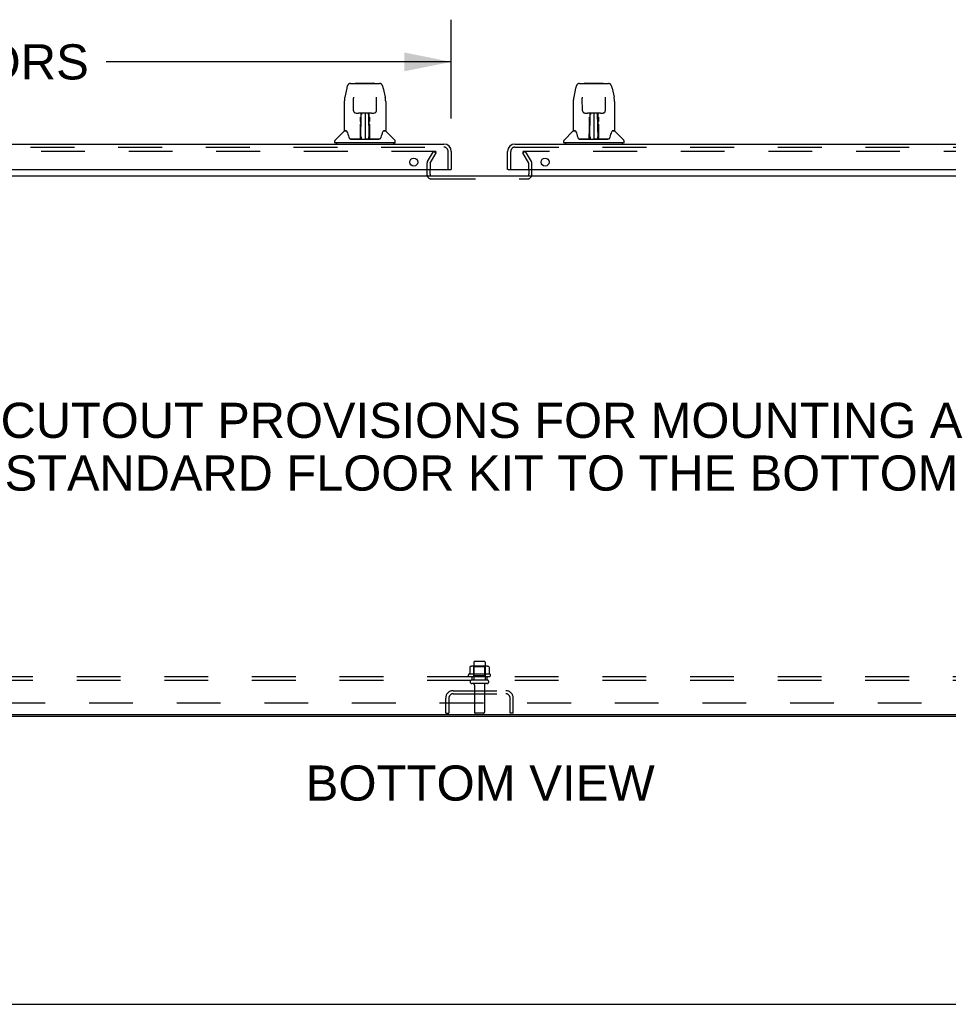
# Model space of a CAD drawing. Header units: inches. Extents: x 0 to 265, y 0 to 172.
# Tile 3 of 39: x 70 to 101, y 0 to 33. Entities that reach past the tile are written whole.
import ezdxf

# ---------------------------------------------------------------- set-up
doc = ezdxf.new("R2010")
doc.units = ezdxf.units.IN
doc.header["$LTSCALE"] = 14.592486
doc.header["$MEASUREMENT"] = 0
doc.linetypes.add('HIDDEN', pattern=[0.2, 0.1, -0.1])
doc.layers.get('0').update_dxf_attribs({"linetype": 'CONTINUOUS'})
for name, color, linetype in [('DEFAULT_2', 8, 'HIDDEN'), ('DIMENSIONS', 7, 'CONTINUOUS'), ('LEFTHAND_DOOR_ASSEMBLY', 7, 'CONTINUOUS'), ('RIGHTHAND_DOOR_ASSEMBLY', 7, 'CONTINUOUS'), ('SUBPANEL', 7, 'CONTINUOUS')]:
    doc.layers.add(name, color=color, linetype=linetype)
doc.styles.get("Standard").update_dxf_attribs({"font": 'arial.ttf'})
doc.dimstyles.new('DIMSTYLE_1', dxfattribs={"dimtxt": 1.17052, "dimasz": 1.560694, "dimexe": 0.09, "dimexo": 0.07, "dimgap": 0.0375, "dimtad": 0, "dimtih": 1, "dimtoh": 1, "dimzin": 4, "dimdsep": 46, "dimtxsty": 'Standard', "dimblk": '_FILLED', "dimblk1": '_FILLED', "dimblk2": '_FILLED', "dimcen": 0.09, "dimadec": 3, "dimazin": 1, "dimtfac": 1, "dimtdec": 3, "dimtofl": 0, "dimtmove": 0, "dimatfit": 3, "dimldrblk": '_FILLED', "dimfxl": 0, "dimtolj": 1, "dimtzin": 4, "dimarcsym": 0})

# ---------------------------------------------------------------- blocks, each defined once
blk = doc.blocks.new('_FILLED')
at = {"color": 0, "linetype": 'ByBlock'}
blk.add_solid([(0, 0), (-1, 0.2), (-1, -0.2)], dxfattribs=at)
blk = doc.blocks.new('*D2')
at = {"layer": 'DIMENSIONS', "color": 2, "linetype": 'Continuous'}
for p, q in [((49.893, 29.494), (49.893, 32.788)), ((84.581, 29.494), (84.581, 32.788)), ((49.893, 31.383), (61.387, 31.383)), ((84.581, 31.383), (73.087, 31.383))]:
    blk.add_line(p, q, dxfattribs=at)
at = {"layer": 'DIMENSIONS', "color": 2, "linetype": 'Continuous', "xscale": 1.5606936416, "yscale": 1.5606936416, "zscale": 1.5606936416, "rotation": 180}
blk.add_blockref('_FILLED', (49.893, 31.383), dxfattribs=at)
at = {"layer": 'DIMENSIONS', "color": 2, "linetype": 'Continuous', "xscale": 1.5606936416, "yscale": 1.5606936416, "zscale": 1.5606936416}
blk.add_blockref('_FILLED', (84.581, 31.383), dxfattribs=at)
at = {"layer": 'DIMENSIONS', "color": 2, "linetype": 'Continuous', "insert": (67.237, 31.968), "char_height": 1.17052, "width": 10.53033, "attachment_point": 2, "line_spacing_factor": 0.9}
blk.add_mtext('34.69 DOORS', dxfattribs=at)

msp = doc.modelspace()

# ---------------------------------------------------------------- linework, layer by layer
at = {"color": 7, "linetype": 'Continuous'}
for p, q in [((86.972, 28.391), (86.972, 28.39)), ((86.972, 28.39), (86.972, 28.389)), ((86.972, 28.338), (86.972, 28.39)), ((58.641, 27.59), (112.395, 27.59)), ((83.872, 27.642), (83.872, 27.794)), ((83.872, 27.59), (83.872, 27.601)), ((87.164, 27.794), (87.164, 27.642)), ((87.164, 27.59), (87.164, 27.601)), ((112.395, 9.642), (58.641, 9.642)), ((0, 0), (265.318, 0))]:
    msp.add_line(p, q, dxfattribs=at)
at = {"color": 3, "linetype": 'Continuous'}
msp.add_line((58.641, 9.59), (112.395, 9.59), dxfattribs=at)
at = {"color": 7, "linetype": 'Continuous'}
for points in [[(86.972, 28.39), (86.972, 28.391), (86.972, 28.392), (86.972, 28.394), (86.973, 28.395), (86.974, 28.397), (86.975, 28.398), (86.976, 28.399), (86.978, 28.4), (86.979, 28.401), (86.981, 28.402), (86.983, 28.403), (86.985, 28.403), (86.987, 28.403)], [(86.973, 28.384), (86.973, 28.386), (86.972, 28.387), (86.972, 28.389), (86.972, 28.39)], [(86.975, 28.398), (86.974, 28.397), (86.973, 28.395)], [(86.983, 28.403), (86.981, 28.402), (86.979, 28.401), (86.978, 28.4), (86.976, 28.399)]]:
    msp.add_lwpolyline(points, dxfattribs=at)
for centre, radius, start, end in [((83.922, 27.64), 0.05, 180, 189.974), ((83.902, 27.62), 0.03, 198, 219.4118), ((83.922, 27.64), 0.05, 230.026, 270), ((87.114, 27.64), 0.05, 270, 309.974), ((87.134, 27.62), 0.03, 324, 342), ((87.114, 27.64), 0.05, 350.026, 360)]:
    msp.add_arc(centre, radius, start, end, dxfattribs=at)
at = {"color": 3, "linetype": 'Continuous'}
for centre, start, end in [((83.922, 27.64), 189.974, 230.026), ((87.114, 27.64), 309.974, 350.026)]:
    msp.add_arc(centre, 0.05, start, end, dxfattribs=at)
at = {"layer": 'DEFAULT_2', "color": 8, "linetype": 'HIDDEN'}
for p, q in [((84.05, 28.403), (51.086, 28.403)), ((83.787, 28.063), (83.983, 28.403)), ((83.877, 28.011), (84.073, 28.351)), ((83.983, 28.403), (84.073, 28.351)), ((84.05, 28.403), (84.052, 28.403)), ((84.054, 28.403), (84.052, 28.403)), ((84.053, 28.403), (84.055, 28.402)), ((84.065, 28.338), (84.065, 28.39)), ((84.065, 28.338), (84.065, 28.39)), ((87.054, 28.403), (86.964, 28.351)), ((87.16, 28.011), (86.964, 28.351)), ((119.951, 28.403), (86.987, 28.403)), ((87.25, 28.063), (87.054, 28.403)), ((83.768, 27.995), (83.768, 27.64)), ((83.872, 27.995), (83.872, 27.794)), ((87.164, 27.794), (87.164, 27.995)), ((87.268, 27.64), (87.268, 27.995)), ((83.872, 27.642), (83.872, 27.64)), ((87.164, 27.64), (87.164, 27.642)), ((83.922, 27.486), (87.114, 27.486)), ((85.199, 11.234), (85.199, 11.016)), ((85.774, 11.255), (85.263, 11.255)), ((85.335, 11.235), (85.315, 11.255)), ((85.331, 11.389), (85.331, 10.794)), ((85.702, 11.235), (85.335, 11.235)), ((85.335, 10.939), (85.335, 11.235)), ((85.676, 11.419), (85.361, 11.419)), ((85.702, 11.235), (85.722, 11.255)), ((85.702, 10.939), (85.702, 11.235)), ((85.706, 11.389), (85.706, 10.794)), ((85.837, 11.234), (85.837, 11.016)), ((85.874, 10.989), (85.162, 10.989)), ((85.184, 10.919), (85.852, 10.919)), ((85.335, 10.939), (85.315, 10.919)), ((85.702, 10.939), (85.335, 10.939)), ((85.702, 10.939), (85.722, 10.919)), ((85.776, 10.794), (85.261, 10.794)), ((85.776, 10.684), (85.261, 10.684)), ((85.353, 10.622), (85.353, 9.724)), ((85.683, 10.622), (85.683, 9.724)), ((84.393, 9.694), (84.393, 10.198)), ((84.497, 10.198), (84.497, 9.694)), ((84.64, 10.444), (86.397, 10.444)), ((84.64, 10.34), (86.397, 10.34)), ((85.684, 10.444), (85.684, 10.34)), ((86.539, 9.694), (86.539, 10.198)), ((86.643, 9.694), (86.643, 10.198)), ((84.393, 9.694), (84.497, 9.694)), ((85.653, 9.694), (85.383, 9.694)), ((86.643, 9.694), (86.539, 9.694))]:
    msp.add_line(p, q, dxfattribs=at)
for points in [[(84.065, 28.39), (84.065, 28.391), (84.065, 28.392), (84.064, 28.394), (84.063, 28.395), (84.063, 28.397), (84.061, 28.398), (84.06, 28.399), (84.059, 28.4), (84.057, 28.401), (84.055, 28.402)], [(84.055, 28.402), (84.057, 28.401), (84.059, 28.4), (84.06, 28.399), (84.061, 28.398), (84.062, 28.397), (84.063, 28.395), (84.064, 28.394), (84.064, 28.392), (84.065, 28.391), (84.065, 28.39)], [(84.063, 28.384), (84.064, 28.386), (84.064, 28.387), (84.065, 28.389), (84.065, 28.39)], [(84.065, 28.39), (84.065, 28.389), (84.064, 28.387), (84.064, 28.386), (84.063, 28.384)], [(85.205, 11.243), (85.204, 11.243), (85.202, 11.241), (85.201, 11.24), (85.2, 11.239), (85.2, 11.237), (85.199, 11.235), (85.199, 11.234)], [(85.831, 11.243), (85.833, 11.243), (85.834, 11.241), (85.835, 11.24), (85.836, 11.239), (85.837, 11.237), (85.837, 11.235), (85.837, 11.234)], [(85.199, 11.016), (85.199, 11.015), (85.199, 11.014), (85.199, 11.013), (85.198, 11.012), (85.198, 11.011), (85.198, 11.01), (85.197, 11.01), (85.197, 11.01), (85.197, 11.009), (85.196, 11.009), (85.196, 11.009), (85.196, 11.008), (85.195, 11.008), (85.195, 11.008), (85.195, 11.008), (85.195, 11.007), (85.194, 11.007), (85.194, 11.007)], [(85.842, 11.007), (85.842, 11.007), (85.842, 11.007), (85.842, 11.008), (85.841, 11.008), (85.841, 11.008), (85.841, 11.008), (85.84, 11.009), (85.84, 11.009), (85.84, 11.009), (85.839, 11.01), (85.839, 11.01), (85.839, 11.01), (85.838, 11.011), (85.838, 11.012), (85.838, 11.013), (85.837, 11.014), (85.837, 11.015), (85.837, 11.016)]]:
    msp.add_lwpolyline(points, dxfattribs=at)
for centre, radius, start, end in [((83.905, 27.995), 0.137, 150, 180), ((83.905, 27.995), 0.033, 150, 180), ((87.131, 27.995), 0.033, 0, 30), ((87.131, 27.995), 0.137, 0, 30), ((83.922, 27.64), 0.154, 180, 270), ((87.114, 27.64), 0.154, 270, 360), ((85.263, 11.114), 0.141, 90, 113.95), ((85.361, 11.389), 0.03, 90, 180), ((85.676, 11.389), 0.03, 0, 90), ((85.774, 11.114), 0.141, 66.05, 90), ((85.184, 10.958), 0.0384, 124.4497, 270), ((85.518, 10.389), 0.698, 117.6814, 120.6631), ((85.518, 10.389), 0.698, 59.3369, 62.3186), ((85.852, 10.958), 0.0384, 270, 55.5503), ((85.261, 10.739), 0.055, 90, 270), ((85.291, 10.622), 0.0625, 0, 90), ((85.746, 10.622), 0.0625, 90, 180), ((85.776, 10.739), 0.055, 270, 90), ((84.64, 10.198), 0.246, 90, 180), ((84.64, 10.198), 0.142, 90, 180), ((86.397, 10.198), 0.246, 0, 90), ((86.397, 10.198), 0.142, 0, 90), ((85.383, 9.724), 0.03, 180, 270), ((85.653, 9.724), 0.03, 270, 360)]:
    msp.add_arc(centre, radius, start, end, dxfattribs=at)
at = {"layer": 'LEFTHAND_DOOR_ASSEMBLY', "color": 7, "linetype": 'Continuous'}
for p, q in [((81.097, 30.51), (81.032, 30.204)), ((81.221, 30.664), (82.19, 30.664)), ((81.412, 30.671), (81.999, 30.671)), ((82.314, 30.51), (82.38, 30.204)), ((81.318, 30.2), (81.318, 30.196)), ((81.318, 30.196), (81.318, 30.191)), ((81.318, 30.191), (81.318, 30.185)), ((81.318, 30.185), (81.318, 30.175)), ((81.326, 29.758), (81.318, 30.175)), ((82.086, 29.758), (82.093, 30.18)), ((82.093, 30.189), (82.093, 30.194)), ((82.093, 30.18), (82.093, 30.189)), ((81.017, 30.061), (81.017, 29.097)), ((81.017, 30.061), (81.017, 30.061)), ((82.395, 30.061), (82.395, 29.097)), ((81.406, 29.68), (81.466, 29.68)), ((81.507, 29.681), (81.904, 29.681)), ((81.556, 29.511), (81.556, 29.541)), ((81.556, 29.477), (81.556, 29.511)), ((81.566, 29.681), (81.563, 29.326)), ((81.564, 29.515), (81.563, 29.48)), ((81.564, 29.546), (81.564, 29.515)), ((81.568, 28.821), (81.583, 29.681)), ((81.592, 29.676), (81.591, 29.627)), ((81.592, 29.681), (81.592, 29.676)), ((81.706, 29.681), (81.706, 28.81)), ((81.82, 29.627), (81.82, 29.681)), ((81.843, 28.821), (81.828, 29.681)), ((81.848, 29.326), (81.845, 29.681)), ((81.856, 29.541), (81.856, 29.511)), ((81.856, 29.511), (81.856, 29.477)), ((81.945, 29.68), (82.005, 29.68)), ((81.554, 29.155), (81.555, 29.206)), ((81.555, 29.44), (81.556, 29.477)), ((81.555, 29.402), (81.555, 29.44)), ((81.562, 29.326), (81.563, 29.401)), ((81.563, 29.48), (81.563, 29.441)), ((81.563, 29.441), (81.563, 29.401)), ((81.563, 29.326), (81.563, 29.306)), ((81.563, 29.306), (81.563, 29.298)), ((81.563, 29.298), (81.565, 29.298)), ((81.579, 29.443), (81.564, 29.443)), ((81.564, 29.437), (81.579, 29.438)), ((81.565, 29.298), (81.564, 29.221)), ((81.564, 29.221), (81.564, 29.221)), ((81.564, 29.214), (81.564, 29.221)), ((81.564, 29.202), (81.564, 29.214)), ((81.566, 29.214), (81.564, 29.214)), ((81.564, 29.211), (81.572, 29.211)), ((81.564, 28.966), (81.564, 29.202)), ((81.847, 29.443), (81.832, 29.443)), ((81.833, 29.438), (81.847, 29.437)), ((81.839, 29.211), (81.848, 29.211)), ((81.848, 29.214), (81.845, 29.214)), ((81.847, 29.298), (81.847, 29.221)), ((81.847, 29.221), (81.847, 29.219)), ((81.847, 29.205), (81.847, 29.204)), ((81.847, 28.966), (81.847, 29.202)), ((81.848, 29.461), (81.848, 29.498)), ((81.848, 29.422), (81.848, 29.461)), ((81.849, 29.326), (81.848, 29.422)), ((81.849, 29.306), (81.848, 29.326)), ((81.847, 29.219), (81.848, 29.208)), ((81.848, 29.208), (81.847, 29.205)), ((81.849, 29.307), (81.849, 29.317)), ((81.849, 29.279), (81.849, 29.307)), ((81.849, 29.298), (81.849, 29.306)), ((81.85, 29.156), (81.849, 29.207)), ((81.856, 29.477), (81.856, 29.44)), ((81.856, 29.44), (81.856, 29.402)), ((81.008, 29.073), (80.713, 28.778)), ((81.085, 29.089), (81.025, 29.089)), ((81.029, 29.082), (81.091, 29.082)), ((81.088, 29.087), (81.089, 29.085)), ((81.552, 28.833), (81.554, 29.155)), ((81.561, 29.129), (81.554, 29.129)), ((81.559, 28.833), (81.561, 29.129)), ((81.562, 28.875), (81.564, 28.966)), ((81.562, 28.846), (81.562, 28.875)), ((81.578, 28.889), (81.569, 28.889)), ((81.578, 28.889), (81.577, 28.812)), ((81.835, 28.812), (81.833, 28.889)), ((81.842, 28.889), (81.833, 28.889)), ((81.847, 28.966), (81.849, 28.875)), ((81.849, 28.875), (81.85, 28.847)), ((81.853, 28.833), (81.85, 29.156)), ((81.857, 29.155), (81.86, 28.833)), ((82.319, 29.078), (82.323, 29.085)), ((82.321, 29.082), (82.382, 29.082)), ((82.323, 29.085), (82.323, 29.085)), ((82.326, 29.089), (82.327, 29.09)), ((82.387, 29.089), (82.326, 29.089)), ((82.403, 29.073), (82.698, 28.778)), ((80.702, 28.696), (80.702, 28.75)), ((82.702, 28.688), (80.71, 28.688)), ((80.761, 28.688), (80.761, 28.648)), ((81.553, 28.814), (81.22, 28.814)), ((81.241, 28.806), (82.17, 28.806)), ((81.554, 28.814), (81.553, 28.814)), ((81.555, 28.81), (81.554, 28.811)), ((81.558, 28.815), (81.558, 28.814)), ((81.561, 28.836), (81.562, 28.846)), ((81.561, 28.828), (81.561, 28.836)), ((81.561, 28.827), (81.561, 28.828)), ((81.561, 28.825), (81.561, 28.827)), ((81.561, 28.824), (81.561, 28.825)), ((81.561, 28.824), (81.561, 28.824)), ((81.562, 28.846), (81.562, 28.822)), ((81.567, 28.811), (81.571, 28.807)), ((81.572, 28.814), (81.57, 28.814)), ((81.577, 28.812), (81.706, 28.81)), ((81.835, 28.812), (81.706, 28.81)), ((81.841, 28.814), (81.84, 28.814)), ((81.849, 28.822), (81.85, 28.846)), ((81.849, 28.822), (81.85, 28.82)), ((81.85, 28.847), (81.85, 28.835)), ((81.85, 28.835), (81.85, 28.832)), ((81.85, 28.832), (81.85, 28.829)), ((81.85, 28.829), (81.85, 28.827)), ((81.85, 28.827), (81.85, 28.826)), ((81.85, 28.826), (81.85, 28.825)), ((81.85, 28.825), (81.85, 28.824)), ((81.85, 28.824), (81.85, 28.823)), ((81.853, 28.816), (81.854, 28.815)), ((81.854, 28.814), (81.854, 28.815)), ((81.855, 28.808), (81.856, 28.81)), ((82.191, 28.814), (81.858, 28.814)), ((82.651, 28.688), (82.651, 28.648)), ((82.71, 28.696), (82.71, 28.75)), ((84.561, 27.794), (84.581, 27.794))]:
    msp.add_line(p, q, dxfattribs=at)
at = {"layer": 'LEFTHAND_DOOR_ASSEMBLY', "color": 3, "linetype": 'Continuous'}
for p, q in [((50.14, 28.648), (84.334, 28.648)), ((84.581, 28.402), (84.581, 27.794)), ((49.913, 27.794), (84.561, 27.794))]:
    msp.add_line(p, q, dxfattribs=at)
at = {"layer": 'LEFTHAND_DOOR_ASSEMBLY', "color": 8, "linetype": 'HIDDEN'}
for p, q in [((50.14, 28.544), (84.334, 28.544)), ((84.477, 27.794), (84.477, 28.402))]:
    msp.add_line(p, q, dxfattribs=at)
at = {"layer": 'LEFTHAND_DOOR_ASSEMBLY', "color": 7, "linetype": 'Continuous'}
for points in [[(81.221, 30.664), (81.218, 30.664), (81.204, 30.663), (81.191, 30.659), (81.179, 30.654), (81.168, 30.647), (81.157, 30.639), (81.148, 30.631), (81.14, 30.621), (81.133, 30.61), (81.126, 30.599), (81.12, 30.587), (81.115, 30.573), (81.11, 30.558), (81.105, 30.541), (81.1, 30.523), (81.097, 30.51)], [(82.314, 30.51), (82.312, 30.523), (82.307, 30.541), (82.302, 30.558), (82.296, 30.573), (82.291, 30.587), (82.285, 30.599), (82.278, 30.611), (82.271, 30.621), (82.263, 30.631), (82.254, 30.64), (82.243, 30.648), (82.232, 30.654), (82.219, 30.659), (82.206, 30.663), (82.193, 30.664), (82.19, 30.664)], [(81.032, 30.204), (81.026, 30.174), (81.021, 30.134), (81.018, 30.094), (81.017, 30.061)], [(81.318, 30.203), (81.318, 30.204), (81.318, 30.204), (81.318, 30.203), (81.318, 30.202), (81.318, 30.201), (81.318, 30.2)], [(82.093, 30.194), (82.094, 30.198), (82.094, 30.2), (82.094, 30.201), (82.094, 30.202), (82.094, 30.203), (82.094, 30.203)], [(82.395, 30.061), (82.394, 30.094), (82.391, 30.134), (82.385, 30.174), (82.38, 30.204)], [(81.326, 29.758), (81.326, 29.751), (81.328, 29.74), (81.331, 29.729), (81.336, 29.719), (81.343, 29.71), (81.35, 29.702), (81.359, 29.695), (81.369, 29.689), (81.379, 29.684), (81.389, 29.681), (81.4, 29.68), (81.405, 29.68)], [(81.467, 29.68), (81.476, 29.68), (81.487, 29.68), (81.498, 29.681), (81.507, 29.681)], [(81.564, 29.546), (81.563, 29.545), (81.563, 29.544), (81.561, 29.542), (81.56, 29.542), (81.558, 29.541), (81.556, 29.541)], [(81.848, 29.498), (81.848, 29.531), (81.848, 29.546)], [(81.904, 29.681), (81.914, 29.681), (81.925, 29.68), (81.936, 29.68), (81.944, 29.68)], [(82.007, 29.68), (82.013, 29.68), (82.023, 29.682), (82.034, 29.685), (82.044, 29.689), (82.054, 29.696), (82.062, 29.703), (82.07, 29.711), (82.076, 29.721), (82.08, 29.731), (82.084, 29.742), (82.085, 29.752), (82.086, 29.758)], [(81.555, 29.206), (81.555, 29.23), (81.555, 29.253), (81.555, 29.274), (81.555, 29.293), (81.555, 29.311)], [(81.563, 29.306), (81.563, 29.306), (81.564, 29.302), (81.565, 29.298)], [(81.847, 29.298), (81.847, 29.302), (81.848, 29.306), (81.849, 29.306)], [(81.847, 29.204), (81.847, 29.203), (81.847, 29.203), (81.847, 29.202)], [(81.849, 29.207), (81.849, 29.233), (81.849, 29.257), (81.849, 29.279)], [(81.856, 29.311), (81.856, 29.293), (81.856, 29.274), (81.856, 29.253), (81.857, 29.23), (81.857, 29.206), (81.857, 29.155)], [(81.085, 29.09), (81.086, 29.089), (81.086, 29.088), (81.087, 29.087), (81.088, 29.087)], [(81.085, 29.09), (81.085, 29.09), (81.085, 29.09), (81.085, 29.09)], [(81.088, 29.087), (81.087, 29.088), (81.087, 29.088), (81.086, 29.089), (81.086, 29.089), (81.087, 29.089)], [(81.094, 29.082), (81.092, 29.083), (81.091, 29.084), (81.09, 29.085), (81.089, 29.086), (81.088, 29.087)], [(81.089, 29.085), (81.092, 29.079), (81.106, 29.05), (81.121, 29.015), (81.137, 28.972), (81.153, 28.924), (81.167, 28.877)], [(81.167, 28.877), (81.17, 28.869), (81.175, 28.856), (81.18, 28.846), (81.185, 28.837), (81.19, 28.83)], [(82.221, 28.829), (82.227, 28.837), (82.232, 28.845), (82.236, 28.856), (82.241, 28.868), (82.244, 28.877)], [(82.244, 28.877), (82.258, 28.923), (82.274, 28.971), (82.29, 29.013), (82.305, 29.049), (82.319, 29.078)], [(82.324, 29.087), (82.323, 29.086), (82.322, 29.085), (82.321, 29.084), (82.319, 29.083), (82.317, 29.082)], [(82.323, 29.085), (82.323, 29.086), (82.324, 29.087)], [(82.324, 29.087), (82.324, 29.087), (82.325, 29.088), (82.326, 29.089), (82.326, 29.089)], [(82.325, 29.089), (82.325, 29.089), (82.325, 29.089), (82.325, 29.088), (82.324, 29.088), (82.324, 29.087)], [(81.19, 28.83), (81.196, 28.824), (81.202, 28.819), (81.21, 28.815), (81.217, 28.814), (81.22, 28.814)], [(81.551, 28.814), (81.553, 28.814), (81.555, 28.815), (81.556, 28.816), (81.558, 28.818), (81.559, 28.82), (81.559, 28.822)], [(81.554, 28.811), (81.554, 28.811), (81.553, 28.811), (81.553, 28.81), (81.552, 28.81), (81.551, 28.809), (81.551, 28.809)], [(81.561, 28.822), (81.56, 28.82), (81.56, 28.818), (81.559, 28.816), (81.557, 28.815), (81.555, 28.814), (81.554, 28.814)], [(81.554, 28.814), (81.555, 28.814), (81.557, 28.815), (81.558, 28.815)], [(81.558, 28.815), (81.559, 28.816), (81.559, 28.817), (81.56, 28.818), (81.56, 28.819), (81.561, 28.82), (81.561, 28.82), (81.561, 28.821), (81.561, 28.821), (81.561, 28.821), (81.561, 28.821), (81.561, 28.822), (81.561, 28.822), (81.561, 28.822), (81.561, 28.822), (81.561, 28.823), (81.561, 28.823), (81.561, 28.824)], [(81.558, 28.815), (81.56, 28.816), (81.561, 28.818)], [(81.561, 28.818), (81.562, 28.82), (81.562, 28.822)], [(81.561, 28.818), (81.561, 28.817), (81.562, 28.816), (81.563, 28.814), (81.564, 28.813), (81.566, 28.812), (81.567, 28.811)], [(81.567, 28.814), (81.566, 28.815), (81.565, 28.815), (81.564, 28.816), (81.564, 28.816), (81.563, 28.817), (81.562, 28.818), (81.562, 28.819), (81.562, 28.819)], [(81.57, 28.814), (81.57, 28.814), (81.569, 28.814), (81.568, 28.814), (81.567, 28.814)], [(81.571, 28.807), (81.572, 28.806), (81.573, 28.806)], [(81.839, 28.806), (81.839, 28.806), (81.84, 28.807), (81.844, 28.811)], [(81.843, 28.814), (81.842, 28.814), (81.841, 28.814)], [(81.85, 28.819), (81.849, 28.818), (81.849, 28.818), (81.848, 28.817), (81.847, 28.816), (81.846, 28.815), (81.845, 28.814), (81.843, 28.814)], [(81.844, 28.811), (81.845, 28.812), (81.846, 28.813), (81.848, 28.814), (81.849, 28.815), (81.85, 28.815), (81.85, 28.816), (81.851, 28.817), (81.851, 28.818)], [(81.85, 28.823), (81.85, 28.823), (81.85, 28.822), (81.85, 28.822), (81.85, 28.822), (81.851, 28.822), (81.851, 28.821), (81.851, 28.821), (81.851, 28.821), (81.851, 28.82), (81.851, 28.82), (81.851, 28.819), (81.851, 28.819), (81.852, 28.818), (81.852, 28.817), (81.853, 28.816)], [(81.85, 28.82), (81.85, 28.818), (81.852, 28.816), (81.853, 28.815), (81.854, 28.815)], [(81.853, 28.822), (81.853, 28.82), (81.854, 28.818), (81.855, 28.816), (81.856, 28.815), (81.858, 28.814), (81.86, 28.814)], [(81.854, 28.815), (81.855, 28.814), (81.857, 28.814)], [(81.855, 28.808), (81.855, 28.808), (81.855, 28.808), (81.856, 28.807), (81.856, 28.807), (81.856, 28.807), (81.857, 28.807), (81.857, 28.807), (81.858, 28.807), (81.859, 28.808), (81.859, 28.808), (81.86, 28.808), (81.861, 28.809)], [(81.857, 28.814), (81.858, 28.814), (81.858, 28.814)], [(82.192, 28.814), (82.194, 28.814), (82.201, 28.815), (82.209, 28.819), (82.215, 28.823), (82.221, 28.829)]]:
    msp.add_lwpolyline(points, dxfattribs=at)
at = {"layer": 'LEFTHAND_DOOR_ASSEMBLY', "color": 3, "linetype": 'Continuous'}
msp.add_circle((83.331, 28.044), 0.133, dxfattribs=at)
at = {"layer": 'LEFTHAND_DOOR_ASSEMBLY', "color": 7, "linetype": 'Continuous'}
for centre, radius, start, end in [((81.412, 30.652), 0.0197, 90, 139.7821), ((81.999, 30.652), 0.0197, 40.2179, 90), ((81.566, 29.205), 0.00886, 359, 89), ((81.845, 29.205), 0.00886, 91, 181), ((81.029, 29.052), 0.0295, 90, 135), ((81.025, 29.097), 0.00787, 180, 270), ((82.382, 29.052), 0.0295, 45, 90), ((82.387, 29.097), 0.00787, 270, 360), ((80.741, 28.75), 0.0394, 135, 180), ((80.71, 28.696), 0.00787, 180, 270), ((81.566, 28.814), 0.00787, 182, 258.8695), ((81.577, 28.821), 0.00886, 179.0026, 269), ((81.834, 28.821), 0.00886, 271, 1), ((81.846, 28.814), 0.00787, 281.1329, 358), ((82.67, 28.75), 0.0394, 0, 45), ((82.702, 28.696), 0.00787, 270, 360)]:
    msp.add_arc(centre, radius, start, end, dxfattribs=at)
at = {"layer": 'LEFTHAND_DOOR_ASSEMBLY', "color": 3, "linetype": 'Continuous'}
msp.add_arc((84.334, 28.402), 0.246, 0, 90, dxfattribs=at)
at = {"layer": 'LEFTHAND_DOOR_ASSEMBLY', "color": 8, "linetype": 'HIDDEN'}
msp.add_arc((84.334, 28.402), 0.142, 0, 90, dxfattribs=at)
at = {"layer": 'RIGHTHAND_DOOR_ASSEMBLY', "color": 7, "linetype": 'Continuous'}
for p, q in [((88.722, 30.51), (88.657, 30.204)), ((88.846, 30.664), (89.815, 30.664)), ((89.037, 30.671), (89.624, 30.671)), ((89.939, 30.51), (90.005, 30.204)), ((88.943, 30.2), (88.943, 30.196)), ((88.943, 30.196), (88.943, 30.191)), ((88.943, 30.191), (88.943, 30.185)), ((88.943, 30.185), (88.943, 30.175)), ((88.951, 29.758), (88.943, 30.175)), ((89.711, 29.758), (89.718, 30.18)), ((89.718, 30.189), (89.718, 30.194)), ((89.718, 30.18), (89.718, 30.189)), ((88.642, 30.061), (88.642, 29.097)), ((88.642, 30.061), (88.642, 30.061)), ((90.02, 30.061), (90.02, 29.097)), ((89.031, 29.68), (89.091, 29.68)), ((89.132, 29.681), (89.529, 29.681)), ((89.181, 29.511), (89.181, 29.541)), ((89.181, 29.477), (89.181, 29.511)), ((89.191, 29.681), (89.188, 29.326)), ((89.189, 29.515), (89.188, 29.48)), ((89.189, 29.546), (89.189, 29.515)), ((89.193, 28.821), (89.208, 29.681)), ((89.217, 29.676), (89.216, 29.627)), ((89.217, 29.681), (89.217, 29.676)), ((89.331, 29.681), (89.331, 28.81)), ((89.445, 29.627), (89.445, 29.681)), ((89.468, 28.821), (89.453, 29.681)), ((89.473, 29.326), (89.47, 29.681)), ((89.481, 29.541), (89.481, 29.511)), ((89.481, 29.511), (89.481, 29.477)), ((89.57, 29.68), (89.63, 29.68)), ((89.179, 29.155), (89.18, 29.206)), ((89.18, 29.44), (89.181, 29.477)), ((89.18, 29.402), (89.18, 29.44)), ((89.187, 29.326), (89.188, 29.401)), ((89.188, 29.48), (89.188, 29.441)), ((89.188, 29.441), (89.188, 29.401)), ((89.188, 29.326), (89.188, 29.306)), ((89.188, 29.306), (89.188, 29.298)), ((89.188, 29.298), (89.19, 29.298)), ((89.204, 29.443), (89.189, 29.443)), ((89.189, 29.437), (89.204, 29.438)), ((89.19, 29.298), (89.189, 29.221)), ((89.189, 29.221), (89.189, 29.221)), ((89.189, 29.214), (89.189, 29.221)), ((89.189, 29.202), (89.189, 29.214)), ((89.191, 29.214), (89.189, 29.214)), ((89.189, 29.211), (89.197, 29.211)), ((89.189, 28.966), (89.189, 29.202)), ((89.472, 29.443), (89.457, 29.443)), ((89.458, 29.438), (89.472, 29.437)), ((89.464, 29.211), (89.473, 29.211)), ((89.473, 29.214), (89.47, 29.214)), ((89.472, 29.298), (89.472, 29.221)), ((89.472, 29.221), (89.472, 29.219)), ((89.472, 29.205), (89.472, 29.204)), ((89.472, 28.966), (89.472, 29.202)), ((89.473, 29.461), (89.473, 29.498)), ((89.473, 29.422), (89.473, 29.461)), ((89.474, 29.326), (89.473, 29.422)), ((89.474, 29.306), (89.473, 29.326)), ((89.472, 29.219), (89.473, 29.208)), ((89.473, 29.208), (89.472, 29.205)), ((89.474, 29.307), (89.474, 29.317)), ((89.474, 29.279), (89.474, 29.307)), ((89.474, 29.298), (89.474, 29.306)), ((89.475, 29.156), (89.474, 29.207)), ((89.481, 29.477), (89.481, 29.44)), ((89.481, 29.44), (89.481, 29.402)), ((88.633, 29.073), (88.338, 28.778)), ((88.71, 29.089), (88.65, 29.089)), ((88.654, 29.082), (88.716, 29.082)), ((88.713, 29.087), (88.714, 29.085)), ((89.177, 28.833), (89.179, 29.155)), ((89.186, 29.129), (89.179, 29.129)), ((89.184, 28.833), (89.186, 29.129)), ((89.187, 28.875), (89.189, 28.966)), ((89.187, 28.846), (89.187, 28.875)), ((89.203, 28.889), (89.194, 28.889)), ((89.203, 28.889), (89.202, 28.812)), ((89.46, 28.812), (89.458, 28.889)), ((89.467, 28.889), (89.458, 28.889)), ((89.472, 28.966), (89.474, 28.875)), ((89.474, 28.875), (89.475, 28.847)), ((89.478, 28.833), (89.475, 29.156)), ((89.482, 29.155), (89.485, 28.833)), ((89.944, 29.078), (89.948, 29.085)), ((89.946, 29.082), (90.007, 29.082)), ((89.948, 29.085), (89.948, 29.085)), ((89.951, 29.089), (89.952, 29.09)), ((90.012, 29.089), (89.951, 29.089)), ((90.028, 29.073), (90.323, 28.778)), ((88.327, 28.696), (88.327, 28.75)), ((90.327, 28.688), (88.335, 28.688)), ((88.386, 28.688), (88.386, 28.648)), ((89.178, 28.814), (88.845, 28.814)), ((88.866, 28.806), (89.795, 28.806)), ((89.179, 28.814), (89.178, 28.814)), ((89.18, 28.81), (89.179, 28.811)), ((89.183, 28.815), (89.183, 28.814)), ((89.186, 28.836), (89.187, 28.846)), ((89.186, 28.828), (89.186, 28.836)), ((89.186, 28.827), (89.186, 28.828)), ((89.186, 28.825), (89.186, 28.827)), ((89.186, 28.824), (89.186, 28.825)), ((89.186, 28.824), (89.186, 28.824)), ((89.187, 28.846), (89.187, 28.822)), ((89.192, 28.811), (89.196, 28.807)), ((89.197, 28.814), (89.195, 28.814)), ((89.202, 28.812), (89.331, 28.81)), ((89.46, 28.812), (89.331, 28.81)), ((89.466, 28.814), (89.465, 28.814)), ((89.474, 28.822), (89.475, 28.846)), ((89.474, 28.822), (89.475, 28.82)), ((89.475, 28.847), (89.475, 28.835)), ((89.475, 28.835), (89.475, 28.832)), ((89.475, 28.832), (89.475, 28.829)), ((89.475, 28.829), (89.475, 28.827)), ((89.475, 28.827), (89.475, 28.826)), ((89.475, 28.826), (89.475, 28.825)), ((89.475, 28.825), (89.475, 28.824)), ((89.475, 28.824), (89.475, 28.823)), ((89.478, 28.816), (89.479, 28.815)), ((89.479, 28.814), (89.479, 28.815)), ((89.48, 28.808), (89.481, 28.81)), ((89.816, 28.814), (89.483, 28.814)), ((90.276, 28.688), (90.276, 28.648)), ((90.335, 28.696), (90.335, 28.75)), ((86.476, 27.794), (86.456, 27.794))]:
    msp.add_line(p, q, dxfattribs=at)
at = {"layer": 'RIGHTHAND_DOOR_ASSEMBLY', "color": 3, "linetype": 'Continuous'}
for p, q in [((86.702, 28.648), (120.897, 28.648)), ((86.456, 27.794), (86.456, 28.402)), ((86.476, 27.794), (121.123, 27.794))]:
    msp.add_line(p, q, dxfattribs=at)
at = {"layer": 'RIGHTHAND_DOOR_ASSEMBLY', "color": 8, "linetype": 'HIDDEN'}
for p, q in [((86.702, 28.544), (120.897, 28.544)), ((86.56, 27.794), (86.56, 28.402))]:
    msp.add_line(p, q, dxfattribs=at)
at = {"layer": 'RIGHTHAND_DOOR_ASSEMBLY', "color": 7, "linetype": 'Continuous'}
for points in [[(88.846, 30.664), (88.843, 30.664), (88.829, 30.663), (88.816, 30.659), (88.804, 30.654), (88.793, 30.647), (88.782, 30.639), (88.773, 30.631), (88.765, 30.621), (88.758, 30.61), (88.751, 30.599), (88.745, 30.587), (88.74, 30.573), (88.735, 30.558), (88.73, 30.541), (88.725, 30.523), (88.722, 30.51)], [(89.939, 30.51), (89.937, 30.523), (89.932, 30.541), (89.927, 30.558), (89.921, 30.573), (89.916, 30.587), (89.91, 30.599), (89.903, 30.611), (89.896, 30.621), (89.888, 30.631), (89.879, 30.64), (89.868, 30.648), (89.857, 30.654), (89.844, 30.659), (89.831, 30.663), (89.818, 30.664), (89.815, 30.664)], [(88.657, 30.204), (88.651, 30.174), (88.646, 30.134), (88.643, 30.094), (88.642, 30.061)], [(88.943, 30.203), (88.943, 30.204), (88.943, 30.204), (88.943, 30.203), (88.943, 30.202), (88.943, 30.201), (88.943, 30.2)], [(89.718, 30.194), (89.719, 30.198), (89.719, 30.2), (89.719, 30.201), (89.719, 30.202), (89.719, 30.203), (89.719, 30.203)], [(90.02, 30.061), (90.019, 30.094), (90.016, 30.134), (90.01, 30.174), (90.005, 30.204)], [(88.951, 29.758), (88.951, 29.751), (88.953, 29.74), (88.956, 29.729), (88.961, 29.719), (88.968, 29.71), (88.975, 29.702), (88.984, 29.695), (88.994, 29.689), (89.004, 29.684), (89.014, 29.681), (89.025, 29.68), (89.03, 29.68)], [(89.092, 29.68), (89.101, 29.68), (89.112, 29.68), (89.123, 29.681), (89.132, 29.681)], [(89.189, 29.546), (89.188, 29.545), (89.188, 29.544), (89.186, 29.542), (89.185, 29.542), (89.183, 29.541), (89.181, 29.541)], [(89.473, 29.498), (89.473, 29.531), (89.473, 29.546)], [(89.529, 29.681), (89.539, 29.681), (89.55, 29.68), (89.561, 29.68), (89.569, 29.68)], [(89.632, 29.68), (89.638, 29.68), (89.648, 29.682), (89.659, 29.685), (89.669, 29.689), (89.679, 29.696), (89.687, 29.703), (89.695, 29.711), (89.701, 29.721), (89.705, 29.731), (89.709, 29.742), (89.71, 29.752), (89.711, 29.758)], [(89.18, 29.206), (89.18, 29.23), (89.18, 29.253), (89.18, 29.274), (89.18, 29.293), (89.18, 29.311)], [(89.188, 29.306), (89.188, 29.306), (89.189, 29.302), (89.19, 29.298)], [(89.472, 29.298), (89.472, 29.302), (89.473, 29.306), (89.474, 29.306)], [(89.472, 29.204), (89.472, 29.203), (89.472, 29.203), (89.472, 29.202)], [(89.474, 29.207), (89.474, 29.233), (89.474, 29.257), (89.474, 29.279)], [(89.481, 29.311), (89.481, 29.293), (89.481, 29.274), (89.481, 29.253), (89.482, 29.23), (89.482, 29.206), (89.482, 29.155)], [(88.71, 29.09), (88.71, 29.09), (88.71, 29.09), (88.71, 29.09)], [(88.71, 29.09), (88.711, 29.089), (88.711, 29.088), (88.712, 29.087), (88.713, 29.087)], [(88.713, 29.087), (88.712, 29.088), (88.712, 29.088), (88.711, 29.089), (88.711, 29.089), (88.712, 29.089)], [(88.719, 29.082), (88.717, 29.083), (88.716, 29.084), (88.715, 29.085), (88.714, 29.086), (88.713, 29.087)], [(88.714, 29.085), (88.717, 29.079), (88.731, 29.05), (88.746, 29.015), (88.762, 28.972), (88.778, 28.924), (88.792, 28.877)], [(88.792, 28.877), (88.795, 28.869), (88.8, 28.856), (88.805, 28.846), (88.81, 28.837), (88.815, 28.83)], [(89.846, 28.829), (89.852, 28.837), (89.857, 28.845), (89.861, 28.856), (89.866, 28.868), (89.869, 28.877)], [(89.869, 28.877), (89.883, 28.923), (89.899, 28.971), (89.915, 29.013), (89.93, 29.049), (89.944, 29.078)], [(89.949, 29.087), (89.948, 29.086), (89.947, 29.085), (89.946, 29.084), (89.944, 29.083), (89.942, 29.082)], [(89.948, 29.085), (89.948, 29.086), (89.949, 29.087)], [(89.949, 29.087), (89.949, 29.087), (89.95, 29.088), (89.951, 29.089), (89.951, 29.089)], [(89.95, 29.089), (89.95, 29.089), (89.95, 29.089), (89.95, 29.088), (89.949, 29.088), (89.949, 29.087)], [(88.815, 28.83), (88.821, 28.824), (88.827, 28.819), (88.835, 28.815), (88.842, 28.814), (88.845, 28.814)], [(89.176, 28.814), (89.178, 28.814), (89.18, 28.815), (89.181, 28.816), (89.183, 28.818), (89.184, 28.82), (89.184, 28.822)], [(89.179, 28.811), (89.179, 28.811), (89.178, 28.811), (89.178, 28.81), (89.177, 28.81), (89.176, 28.809), (89.176, 28.809)], [(89.186, 28.822), (89.185, 28.82), (89.185, 28.818), (89.184, 28.816), (89.182, 28.815), (89.18, 28.814), (89.179, 28.814)], [(89.179, 28.814), (89.18, 28.814), (89.182, 28.815), (89.183, 28.815)], [(89.183, 28.815), (89.184, 28.816), (89.184, 28.817), (89.185, 28.818), (89.185, 28.819), (89.186, 28.82), (89.186, 28.82), (89.186, 28.821), (89.186, 28.821), (89.186, 28.821), (89.186, 28.821), (89.186, 28.822), (89.186, 28.822), (89.186, 28.822), (89.186, 28.822), (89.186, 28.823), (89.186, 28.823), (89.186, 28.824)], [(89.183, 28.815), (89.185, 28.816), (89.186, 28.818)], [(89.186, 28.818), (89.187, 28.82), (89.187, 28.822)], [(89.186, 28.818), (89.186, 28.817), (89.187, 28.816), (89.188, 28.814), (89.189, 28.813), (89.191, 28.812), (89.192, 28.811)], [(89.192, 28.814), (89.191, 28.815), (89.19, 28.815), (89.189, 28.816), (89.189, 28.816), (89.188, 28.817), (89.187, 28.818), (89.187, 28.819), (89.187, 28.819)], [(89.195, 28.814), (89.195, 28.814), (89.194, 28.814), (89.193, 28.814), (89.192, 28.814)], [(89.196, 28.807), (89.197, 28.806), (89.198, 28.806)], [(89.464, 28.806), (89.464, 28.806), (89.465, 28.807), (89.469, 28.811)], [(89.468, 28.814), (89.467, 28.814), (89.466, 28.814)], [(89.475, 28.819), (89.474, 28.818), (89.474, 28.818), (89.473, 28.817), (89.472, 28.816), (89.471, 28.815), (89.47, 28.814), (89.468, 28.814)], [(89.469, 28.811), (89.47, 28.812), (89.471, 28.813), (89.473, 28.814), (89.474, 28.815), (89.475, 28.815), (89.475, 28.816), (89.476, 28.817), (89.476, 28.818)], [(89.475, 28.823), (89.475, 28.823), (89.475, 28.822), (89.475, 28.822), (89.475, 28.822), (89.476, 28.822), (89.476, 28.821), (89.476, 28.821), (89.476, 28.821), (89.476, 28.82), (89.476, 28.82), (89.476, 28.819), (89.476, 28.819), (89.477, 28.818), (89.477, 28.817), (89.478, 28.816)], [(89.475, 28.82), (89.475, 28.818), (89.477, 28.816), (89.478, 28.815), (89.479, 28.815)], [(89.478, 28.822), (89.478, 28.82), (89.479, 28.818), (89.48, 28.816), (89.481, 28.815), (89.483, 28.814), (89.485, 28.814)], [(89.479, 28.815), (89.48, 28.814), (89.482, 28.814)], [(89.48, 28.808), (89.48, 28.808), (89.48, 28.808), (89.481, 28.807), (89.481, 28.807), (89.481, 28.807), (89.482, 28.807), (89.482, 28.807), (89.483, 28.807), (89.484, 28.808), (89.484, 28.808), (89.485, 28.808), (89.486, 28.809)], [(89.482, 28.814), (89.483, 28.814), (89.483, 28.814)], [(89.817, 28.814), (89.819, 28.814), (89.826, 28.815), (89.834, 28.819), (89.84, 28.823), (89.846, 28.829)]]:
    msp.add_lwpolyline(points, dxfattribs=at)
at = {"layer": 'RIGHTHAND_DOOR_ASSEMBLY', "color": 3, "linetype": 'Continuous'}
msp.add_circle((87.706, 28.044), 0.133, dxfattribs=at)
at = {"layer": 'RIGHTHAND_DOOR_ASSEMBLY', "color": 7, "linetype": 'Continuous'}
for centre, radius, start, end in [((89.037, 30.652), 0.0197, 90, 139.7821), ((89.624, 30.652), 0.0197, 40.2179, 90), ((89.191, 29.205), 0.00886, 359, 89), ((89.47, 29.205), 0.00886, 91, 181), ((88.654, 29.052), 0.0295, 90, 135), ((88.65, 29.097), 0.00787, 180, 270), ((90.007, 29.052), 0.0295, 45, 90), ((90.012, 29.097), 0.00787, 270, 360), ((88.366, 28.75), 0.0394, 135, 180), ((88.335, 28.696), 0.00787, 180, 270), ((89.191, 28.814), 0.00787, 182, 258.8695), ((89.202, 28.821), 0.00886, 179.0026, 269), ((89.459, 28.821), 0.00886, 271, 1), ((89.471, 28.814), 0.00787, 281.1329, 358), ((90.295, 28.75), 0.0394, 0, 45), ((90.327, 28.696), 0.00787, 270, 360)]:
    msp.add_arc(centre, radius, start, end, dxfattribs=at)
at = {"layer": 'RIGHTHAND_DOOR_ASSEMBLY', "color": 3, "linetype": 'Continuous'}
msp.add_arc((86.702, 28.402), 0.246, 90, 180, dxfattribs=at)
at = {"layer": 'RIGHTHAND_DOOR_ASSEMBLY', "color": 8, "linetype": 'HIDDEN'}
msp.add_arc((86.702, 28.402), 0.142, 90, 180, dxfattribs=at)
at = {"layer": 'SUBPANEL', "color": 8, "linetype": 'HIDDEN'}
for p, q in [((51.674, 10.919), (119.362, 10.919)), ((85.268, 10.919), (85.268, 10.794)), ((85.768, 10.919), (85.768, 10.794)), ((51.674, 10.794), (119.362, 10.794)), ((57.924, 10.044), (113.112, 10.044))]:
    msp.add_line(p, q, dxfattribs=at)

# ---------------------------------------------------------------- texts
at = {"layer": 'DIMENSIONS', "color": 2, "linetype": 'Continuous', "char_height": 1.17052, "attachment_point": 2, "line_spacing_factor": 0.9}
for s, insert, width in [('CUTOUT PROVISIONS FOR MOUNTING A\\PSTANDARD FLOOR KIT TO THE BOTTOM', (85.478, 20.032), 32.18713), ('BOTTOM VIEW', (85.542, 7.953), 11.60077)]:
    msp.add_mtext(s, dxfattribs=dict(at, insert=insert, width=width))

# ---------------------------------------------------------------- dimensions: what is measured, and where the dimension line sits
at = {"layer": 'DIMENSIONS', "color": 2, "linetype": 'Continuous'}
dim = msp.add_linear_dim(base=(49.893, 31.383), p1=(84.581, 29.424), p2=(49.893, 29.424), angle=180, text='<> DOORS', dimstyle='DIMSTYLE_1', dxfattribs=at)
dim.commit()
dim.dimension.update_dxf_attribs({"geometry": '*D2', "text_midpoint": (67.237, 31.383), "dimtype": 160})

doc.saveas('drawing.dxf')
